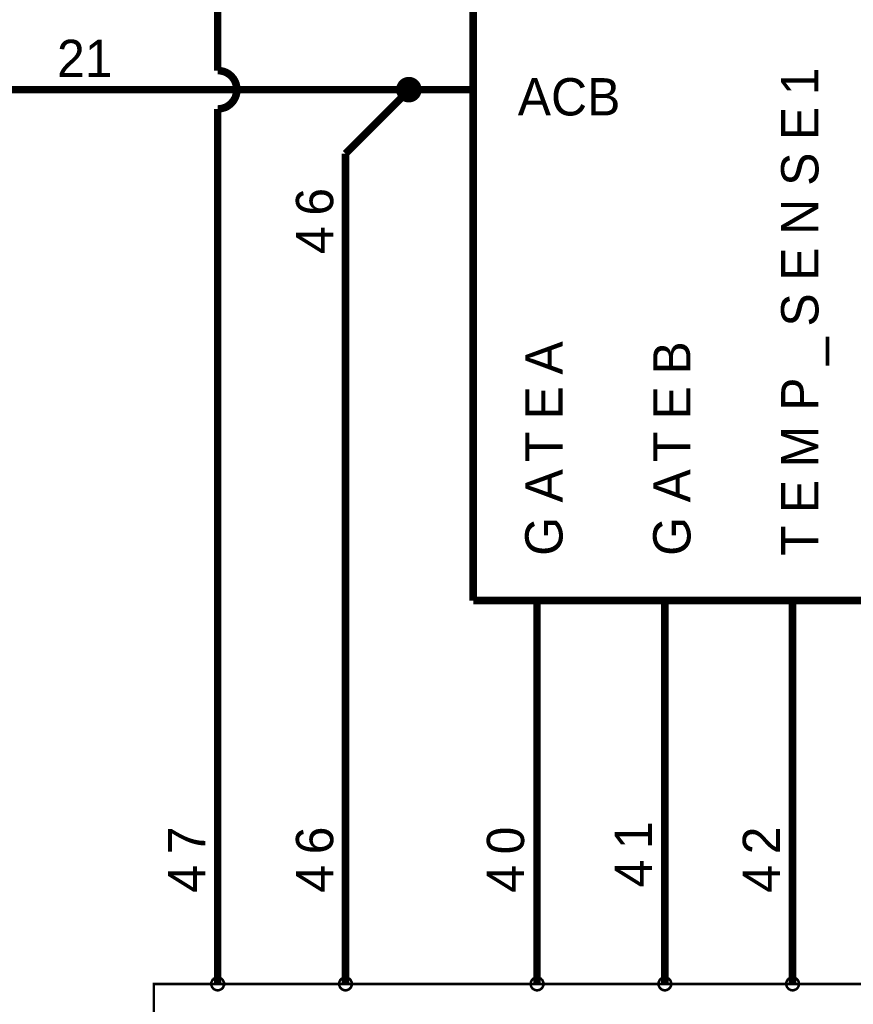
# Model space of a CAD drawing. Extents: x 0 to 22, y 0 to 17.
# Tile 4 of 56: x 2.6 to 3.9, y 10.4 to 11.9. Entities that reach past the tile are written whole.
import ezdxf

# ---------------------------------------------------------------- set-up
doc = ezdxf.new("R2010")
doc.units = 0
doc.layers.add('SHEET', color=255, linetype='CONTINUOUS')

msp = doc.modelspace()

# ---------------------------------------------------------------- linework, layer by layer
at = {"layer": 'SHEET'}
for points, const_width in [([(3.3007, 11), (3.3007, 12.6999)], 0.0118), ([(3.1008, 12.5), (2.9007, 12.5), (2.9007, 11.8299)], 0.0118), ([(2.9307, 11.7999), (2.9307, 11.8013), (2.9305, 11.803), (2.9303, 11.8045), (2.9301, 11.8059), (2.9297, 11.8074), (2.9295, 11.8088), (2.9288, 11.8103), (2.9284, 11.8116), (2.9278, 11.813), (2.9272, 11.8143), (2.9263, 11.8155), (2.9257, 11.8168), (2.9249, 11.8178), (2.9238, 11.8191), (2.923, 11.8201), (2.9219, 11.8212), (2.9209, 11.8222), (2.9199, 11.823), (2.9186, 11.8241), (2.9176, 11.8249), (2.9163, 11.8255), (2.9151, 11.8264), (2.9138, 11.827), (2.9123, 11.8276), (2.9111, 11.828), (2.9096, 11.8287), (2.9082, 11.8289), (2.9067, 11.8293), (2.9052, 11.8295), (2.9038, 11.8297), (2.9021, 11.8299), (2.9007, 11.8299)], 0.0118), ([(2.9007, 11.8299), (2.9007, 11.8299), (2.9007, 11.8299), (2.9007, 11.8299), (2.9007, 11.8299), (2.9007, 11.8299), (2.9007, 11.8299), (2.9007, 11.8299), (2.9007, 11.8299), (2.9007, 11.8299), (2.9007, 11.8299), (2.9007, 11.8299), (2.9007, 11.8299), (2.9007, 11.8299), (2.9007, 11.8299), (2.9007, 11.8299), (2.9007, 11.8299), (2.9007, 11.8299), (2.9007, 11.8299), (2.9007, 11.8299), (2.9007, 11.8299), (2.9007, 11.8299), (2.9007, 11.8299), (2.9007, 11.8299), (2.9007, 11.8299), (2.9007, 11.8299), (2.9007, 11.8299), (2.9007, 11.8299), (2.9007, 11.8299), (2.9007, 11.8299), (2.9007, 11.8299), (2.9007, 11.8299), (2.9007, 11.8299)], 0.0118), ([(3.2007, 11.7999), (2.5006, 11.7999)], 0.0118), ([(2.9007, 11.7698), (2.9021, 11.7698), (2.9038, 11.77), (2.9052, 11.7702), (2.9067, 11.7705), (2.9082, 11.7709), (2.9096, 11.7713), (2.9111, 11.7717), (2.9123, 11.7721), (2.9138, 11.7727), (2.9151, 11.7734), (2.9163, 11.7742), (2.9176, 11.775), (2.9186, 11.7759), (2.9199, 11.7767), (2.9209, 11.7778), (2.9219, 11.7786), (2.923, 11.7796), (2.9238, 11.7809), (2.9249, 11.7819), (2.9257, 11.7832), (2.9263, 11.7844), (2.9272, 11.7857), (2.9278, 11.7869), (2.9284, 11.7882), (2.9288, 11.7896), (2.9295, 11.7909), (2.9297, 11.7924), (2.9301, 11.7938), (2.9303, 11.7953), (2.9305, 11.7967), (2.9307, 11.7984), (2.9307, 11.7999)], 0.0118), ([(3.2007, 11.7999), (3.1008, 11.6999)], 0.0118), ([(3.3007, 11.7999), (3.2007, 11.7999)], 0.0118), ([(2.9007, 11.7698), (2.9007, 10.3998)], 0.0118), ([(3.1008, 10.3998), (3.1008, 11.6999)], 0.0118), ([(4.5005, 11), (3.3007, 11)], 0.0118), ([(3.4006, 11), (3.4006, 10.8998)], 0.0118), ([(3.6007, 11), (3.6007, 10.8998)], 0.0118), ([(3.8006, 11), (3.8006, 10.8998)], 0.0118), ([(3.4006, 10.3998), (3.4006, 10.8998)], 0.0118), ([(3.6007, 10.3998), (3.6007, 10.8998)], 0.0118), ([(3.8006, 10.3998), (3.8006, 10.8998)], 0.0118), ([(2.8906, 10.3998), (2.8906, 10.4005), (2.8906, 10.4009), (2.8908, 10.4013), (2.8908, 10.4019), (2.8911, 10.4023), (2.8911, 10.4028), (2.8913, 10.4034), (2.8915, 10.4038), (2.8917, 10.4042), (2.8919, 10.4046), (2.8921, 10.4051), (2.8923, 10.4055), (2.8927, 10.4059), (2.8929, 10.4063), (2.8934, 10.4065), (2.8936, 10.4069), (2.894, 10.4073), (2.8944, 10.4076), (2.8946, 10.408), (2.895, 10.4082), (2.8954, 10.4084), (2.8959, 10.4086), (2.8963, 10.4088), (2.8969, 10.409), (2.8973, 10.4092), (2.8977, 10.4094), (2.8982, 10.4096), (2.8986, 10.4096), (2.8992, 10.4096), (2.8996, 10.4098), (2.9002, 10.4098), (2.9007, 10.4098)], 0.0039), ([(2.8906, 10.3998), (2.8906, 10.4005), (2.8906, 10.4009), (2.8908, 10.4013), (2.8908, 10.4019), (2.8911, 10.4023), (2.8911, 10.4028), (2.8913, 10.4034), (2.8915, 10.4038), (2.8917, 10.4042), (2.8919, 10.4046), (2.8921, 10.4051), (2.8923, 10.4055), (2.8927, 10.4059), (2.8929, 10.4063), (2.8934, 10.4065), (2.8936, 10.4069), (2.894, 10.4073), (2.8944, 10.4076), (2.8946, 10.408), (2.895, 10.4082), (2.8954, 10.4084), (2.8959, 10.4086), (2.8963, 10.4088), (2.8969, 10.409), (2.8973, 10.4092), (2.8977, 10.4094), (2.8982, 10.4096), (2.8986, 10.4096), (2.8992, 10.4096), (2.8996, 10.4098), (2.9002, 10.4098), (2.9007, 10.4098)], 0.0039), ([(2.9007, 10.4098), (2.9007, 10.4098)], 0.0039), ([(2.9007, 10.4098), (2.9013, 10.4098), (2.9017, 10.4098), (2.9021, 10.4096), (2.9027, 10.4096), (2.9032, 10.4096), (2.9036, 10.4094), (2.9042, 10.4092), (2.9046, 10.409), (2.905, 10.4088), (2.9055, 10.4086), (2.9059, 10.4084), (2.9063, 10.4082), (2.9067, 10.408), (2.9071, 10.4076), (2.9073, 10.4073), (2.9078, 10.4069), (2.9082, 10.4065), (2.9084, 10.4063), (2.9088, 10.4059), (2.909, 10.4055), (2.9092, 10.4051), (2.9094, 10.4046), (2.9096, 10.4042), (2.9098, 10.4038), (2.91, 10.4034), (2.9103, 10.4028), (2.9105, 10.4023), (2.9105, 10.4019), (2.9105, 10.4013), (2.9107, 10.4009), (2.9107, 10.4005), (2.9107, 10.3998)], 0.0039), ([(2.9007, 10.4098), (2.9007, 10.4098)], 0.0039), ([(2.9007, 10.4098), (2.9013, 10.4098), (2.9017, 10.4098), (2.9021, 10.4096), (2.9027, 10.4096), (2.9032, 10.4096), (2.9036, 10.4094), (2.9042, 10.4092), (2.9046, 10.409), (2.905, 10.4088), (2.9055, 10.4086), (2.9059, 10.4084), (2.9063, 10.4082), (2.9067, 10.408), (2.9071, 10.4076), (2.9073, 10.4073), (2.9078, 10.4069), (2.9082, 10.4065), (2.9084, 10.4063), (2.9088, 10.4059), (2.909, 10.4055), (2.9092, 10.4051), (2.9094, 10.4046), (2.9096, 10.4042), (2.9098, 10.4038), (2.91, 10.4034), (2.9103, 10.4028), (2.9105, 10.4023), (2.9105, 10.4019), (2.9105, 10.4013), (2.9107, 10.4009), (2.9107, 10.4005), (2.9107, 10.3998)], 0.0039), ([(3.0908, 10.3998), (3.0908, 10.4005), (3.0908, 10.4009), (3.091, 10.4013), (3.091, 10.4019), (3.091, 10.4023), (3.0912, 10.4028), (3.0914, 10.4034), (3.0916, 10.4038), (3.0918, 10.4042), (3.092, 10.4046), (3.0922, 10.4051), (3.0924, 10.4055), (3.0926, 10.4059), (3.093, 10.4063), (3.0933, 10.4065), (3.0937, 10.4069), (3.0941, 10.4073), (3.0943, 10.4076), (3.0947, 10.408), (3.0951, 10.4082), (3.0955, 10.4084), (3.096, 10.4086), (3.0964, 10.4088), (3.0968, 10.409), (3.0972, 10.4092), (3.0978, 10.4094), (3.0983, 10.4096), (3.0987, 10.4096), (3.0993, 10.4096), (3.0997, 10.4098), (3.1001, 10.4098), (3.1008, 10.4098)], 0.0039), ([(3.0908, 10.3998), (3.0908, 10.4005), (3.0908, 10.4009), (3.091, 10.4013), (3.091, 10.4019), (3.091, 10.4023), (3.0912, 10.4028), (3.0914, 10.4034), (3.0916, 10.4038), (3.0918, 10.4042), (3.092, 10.4046), (3.0922, 10.4051), (3.0924, 10.4055), (3.0926, 10.4059), (3.093, 10.4063), (3.0933, 10.4065), (3.0937, 10.4069), (3.0941, 10.4073), (3.0943, 10.4076), (3.0947, 10.408), (3.0951, 10.4082), (3.0955, 10.4084), (3.096, 10.4086), (3.0964, 10.4088), (3.0968, 10.409), (3.0972, 10.4092), (3.0978, 10.4094), (3.0983, 10.4096), (3.0987, 10.4096), (3.0993, 10.4096), (3.0997, 10.4098), (3.1001, 10.4098), (3.1008, 10.4098)], 0.0039), ([(3.1008, 10.4098), (3.1008, 10.4098)], 0.0039), ([(3.1008, 10.4098), (3.1012, 10.4098), (3.1018, 10.4098), (3.1022, 10.4096), (3.1029, 10.4096), (3.1033, 10.4096), (3.1037, 10.4094), (3.1041, 10.4092), (3.1045, 10.409), (3.1051, 10.4088), (3.1056, 10.4086), (3.106, 10.4084), (3.1064, 10.4082), (3.1068, 10.408), (3.107, 10.4076), (3.1074, 10.4073), (3.1079, 10.4069), (3.1081, 10.4065), (3.1085, 10.4063), (3.1087, 10.4059), (3.1091, 10.4055), (3.1093, 10.4051), (3.1095, 10.4046), (3.1097, 10.4042), (3.1099, 10.4038), (3.1102, 10.4034), (3.1104, 10.4028), (3.1104, 10.4023), (3.1106, 10.4019), (3.1106, 10.4013), (3.1108, 10.4009), (3.1108, 10.4005), (3.1108, 10.3998)], 0.0039), ([(3.1008, 10.4098), (3.1008, 10.4098)], 0.0039), ([(3.1008, 10.4098), (3.1012, 10.4098), (3.1018, 10.4098), (3.1022, 10.4096), (3.1029, 10.4096), (3.1033, 10.4096), (3.1037, 10.4094), (3.1041, 10.4092), (3.1045, 10.409), (3.1051, 10.4088), (3.1056, 10.4086), (3.106, 10.4084), (3.1064, 10.4082), (3.1068, 10.408), (3.107, 10.4076), (3.1074, 10.4073), (3.1079, 10.4069), (3.1081, 10.4065), (3.1085, 10.4063), (3.1087, 10.4059), (3.1091, 10.4055), (3.1093, 10.4051), (3.1095, 10.4046), (3.1097, 10.4042), (3.1099, 10.4038), (3.1102, 10.4034), (3.1104, 10.4028), (3.1104, 10.4023), (3.1106, 10.4019), (3.1106, 10.4013), (3.1108, 10.4009), (3.1108, 10.4005), (3.1108, 10.3998)], 0.0039), ([(3.3906, 10.3998), (3.3906, 10.4005), (3.3906, 10.4009), (3.3908, 10.4013), (3.3908, 10.4019), (3.391, 10.4023), (3.391, 10.4028), (3.3912, 10.4034), (3.3914, 10.4038), (3.3916, 10.4042), (3.3919, 10.4046), (3.3921, 10.4051), (3.3923, 10.4055), (3.3927, 10.4059), (3.3929, 10.4063), (3.3933, 10.4065), (3.3935, 10.4069), (3.3939, 10.4073), (3.3944, 10.4076), (3.3946, 10.408), (3.395, 10.4082), (3.3954, 10.4084), (3.3958, 10.4086), (3.3962, 10.4088), (3.3969, 10.409), (3.3973, 10.4092), (3.3977, 10.4094), (3.3981, 10.4096), (3.3985, 10.4096), (3.3992, 10.4096), (3.3996, 10.4098), (3.4002, 10.4098), (3.4006, 10.4098)], 0.0039), ([(3.3906, 10.3998), (3.3906, 10.4005), (3.3906, 10.4009), (3.3908, 10.4013), (3.3908, 10.4019), (3.391, 10.4023), (3.391, 10.4028), (3.3912, 10.4034), (3.3914, 10.4038), (3.3916, 10.4042), (3.3919, 10.4046), (3.3921, 10.4051), (3.3923, 10.4055), (3.3927, 10.4059), (3.3929, 10.4063), (3.3933, 10.4065), (3.3935, 10.4069), (3.3939, 10.4073), (3.3944, 10.4076), (3.3946, 10.408), (3.395, 10.4082), (3.3954, 10.4084), (3.3958, 10.4086), (3.3962, 10.4088), (3.3969, 10.409), (3.3973, 10.4092), (3.3977, 10.4094), (3.3981, 10.4096), (3.3985, 10.4096), (3.3992, 10.4096), (3.3996, 10.4098), (3.4002, 10.4098), (3.4006, 10.4098)], 0.0039), ([(3.4006, 10.4098), (3.4006, 10.4098)], 0.0039), ([(3.4006, 10.4098), (3.4012, 10.4098), (3.4017, 10.4098), (3.4021, 10.4096), (3.4027, 10.4096), (3.4031, 10.4096), (3.4035, 10.4094), (3.4042, 10.4092), (3.4046, 10.409), (3.405, 10.4088), (3.4054, 10.4086), (3.4058, 10.4084), (3.4063, 10.4082), (3.4067, 10.408), (3.4071, 10.4076), (3.4073, 10.4073), (3.4077, 10.4069), (3.4081, 10.4065), (3.4083, 10.4063), (3.4088, 10.4059), (3.409, 10.4055), (3.4092, 10.4051), (3.4094, 10.4046), (3.4096, 10.4042), (3.4098, 10.4038), (3.41, 10.4034), (3.4102, 10.4028), (3.4104, 10.4023), (3.4104, 10.4019), (3.4104, 10.4013), (3.4106, 10.4009), (3.4106, 10.4005), (3.4106, 10.3998)], 0.0039), ([(3.4006, 10.4098), (3.4006, 10.4098)], 0.0039), ([(3.4006, 10.4098), (3.4012, 10.4098), (3.4017, 10.4098), (3.4021, 10.4096), (3.4027, 10.4096), (3.4031, 10.4096), (3.4035, 10.4094), (3.4042, 10.4092), (3.4046, 10.409), (3.405, 10.4088), (3.4054, 10.4086), (3.4058, 10.4084), (3.4063, 10.4082), (3.4067, 10.408), (3.4071, 10.4076), (3.4073, 10.4073), (3.4077, 10.4069), (3.4081, 10.4065), (3.4083, 10.4063), (3.4088, 10.4059), (3.409, 10.4055), (3.4092, 10.4051), (3.4094, 10.4046), (3.4096, 10.4042), (3.4098, 10.4038), (3.41, 10.4034), (3.4102, 10.4028), (3.4104, 10.4023), (3.4104, 10.4019), (3.4104, 10.4013), (3.4106, 10.4009), (3.4106, 10.4005), (3.4106, 10.3998)], 0.0039), ([(3.5907, 10.3998), (3.5907, 10.4005), (3.5907, 10.4009), (3.5909, 10.4013), (3.5909, 10.4019), (3.5909, 10.4023), (3.5911, 10.4028), (3.5913, 10.4034), (3.5915, 10.4038), (3.5918, 10.4042), (3.592, 10.4046), (3.5922, 10.4051), (3.5924, 10.4055), (3.5926, 10.4059), (3.593, 10.4063), (3.5932, 10.4065), (3.5936, 10.4069), (3.5941, 10.4073), (3.5943, 10.4076), (3.5947, 10.408), (3.5951, 10.4082), (3.5955, 10.4084), (3.5959, 10.4086), (3.5963, 10.4088), (3.5968, 10.409), (3.5972, 10.4092), (3.5978, 10.4094), (3.5982, 10.4096), (3.5986, 10.4096), (3.5993, 10.4096), (3.5997, 10.4098), (3.6001, 10.4098), (3.6007, 10.4098)], 0.0039), ([(3.5907, 10.3998), (3.5907, 10.4005), (3.5907, 10.4009), (3.5909, 10.4013), (3.5909, 10.4019), (3.5909, 10.4023), (3.5911, 10.4028), (3.5913, 10.4034), (3.5915, 10.4038), (3.5918, 10.4042), (3.592, 10.4046), (3.5922, 10.4051), (3.5924, 10.4055), (3.5926, 10.4059), (3.593, 10.4063), (3.5932, 10.4065), (3.5936, 10.4069), (3.5941, 10.4073), (3.5943, 10.4076), (3.5947, 10.408), (3.5951, 10.4082), (3.5955, 10.4084), (3.5959, 10.4086), (3.5963, 10.4088), (3.5968, 10.409), (3.5972, 10.4092), (3.5978, 10.4094), (3.5982, 10.4096), (3.5986, 10.4096), (3.5993, 10.4096), (3.5997, 10.4098), (3.6001, 10.4098), (3.6007, 10.4098)], 0.0039), ([(3.6007, 10.4098), (3.6007, 10.4098)], 0.0039), ([(3.6007, 10.4098), (3.6011, 10.4098), (3.6018, 10.4098), (3.6022, 10.4096), (3.6028, 10.4096), (3.6032, 10.4096), (3.6036, 10.4094), (3.6041, 10.4092), (3.6045, 10.409), (3.6051, 10.4088), (3.6055, 10.4086), (3.6059, 10.4084), (3.6064, 10.4082), (3.6068, 10.408), (3.607, 10.4076), (3.6074, 10.4073), (3.6078, 10.4069), (3.608, 10.4065), (3.6084, 10.4063), (3.6087, 10.4059), (3.6091, 10.4055), (3.6093, 10.4051), (3.6095, 10.4046), (3.6097, 10.4042), (3.6099, 10.4038), (3.6101, 10.4034), (3.6103, 10.4028), (3.6103, 10.4023), (3.6105, 10.4019), (3.6105, 10.4013), (3.6107, 10.4009), (3.6107, 10.4005), (3.6107, 10.3998)], 0.0039), ([(3.6007, 10.4098), (3.6007, 10.4098)], 0.0039), ([(3.6007, 10.4098), (3.6011, 10.4098), (3.6018, 10.4098), (3.6022, 10.4096), (3.6028, 10.4096), (3.6032, 10.4096), (3.6036, 10.4094), (3.6041, 10.4092), (3.6045, 10.409), (3.6051, 10.4088), (3.6055, 10.4086), (3.6059, 10.4084), (3.6064, 10.4082), (3.6068, 10.408), (3.607, 10.4076), (3.6074, 10.4073), (3.6078, 10.4069), (3.608, 10.4065), (3.6084, 10.4063), (3.6087, 10.4059), (3.6091, 10.4055), (3.6093, 10.4051), (3.6095, 10.4046), (3.6097, 10.4042), (3.6099, 10.4038), (3.6101, 10.4034), (3.6103, 10.4028), (3.6103, 10.4023), (3.6105, 10.4019), (3.6105, 10.4013), (3.6107, 10.4009), (3.6107, 10.4005), (3.6107, 10.3998)], 0.0039), ([(3.7906, 10.3998), (3.7906, 10.4005), (3.7906, 10.4009), (3.7908, 10.4013), (3.7908, 10.4019), (3.791, 10.4023), (3.791, 10.4028), (3.7912, 10.4034), (3.7914, 10.4038), (3.7917, 10.4042), (3.7919, 10.4046), (3.7921, 10.4051), (3.7923, 10.4055), (3.7927, 10.4059), (3.7929, 10.4063), (3.7933, 10.4065), (3.7935, 10.4069), (3.794, 10.4073), (3.7944, 10.4076), (3.7946, 10.408), (3.795, 10.4082), (3.7954, 10.4084), (3.7958, 10.4086), (3.7962, 10.4088), (3.7969, 10.409), (3.7973, 10.4092), (3.7977, 10.4094), (3.7981, 10.4096), (3.7985, 10.4096), (3.7992, 10.4096), (3.7996, 10.4098), (3.8002, 10.4098), (3.8006, 10.4098)], 0.0039), ([(3.7906, 10.3998), (3.7906, 10.4005), (3.7906, 10.4009), (3.7908, 10.4013), (3.7908, 10.4019), (3.791, 10.4023), (3.791, 10.4028), (3.7912, 10.4034), (3.7914, 10.4038), (3.7917, 10.4042), (3.7919, 10.4046), (3.7921, 10.4051), (3.7923, 10.4055), (3.7927, 10.4059), (3.7929, 10.4063), (3.7933, 10.4065), (3.7935, 10.4069), (3.794, 10.4073), (3.7944, 10.4076), (3.7946, 10.408), (3.795, 10.4082), (3.7954, 10.4084), (3.7958, 10.4086), (3.7962, 10.4088), (3.7969, 10.409), (3.7973, 10.4092), (3.7977, 10.4094), (3.7981, 10.4096), (3.7985, 10.4096), (3.7992, 10.4096), (3.7996, 10.4098), (3.8002, 10.4098), (3.8006, 10.4098)], 0.0039), ([(3.8006, 10.4098), (3.8006, 10.4098)], 0.0039), ([(3.8006, 10.4098), (3.8013, 10.4098), (3.8017, 10.4098), (3.8021, 10.4096), (3.8027, 10.4096), (3.8031, 10.4096), (3.8036, 10.4094), (3.8042, 10.4092), (3.8046, 10.409), (3.805, 10.4088), (3.8054, 10.4086), (3.8058, 10.4084), (3.8063, 10.4082), (3.8067, 10.408), (3.8071, 10.4076), (3.8073, 10.4073), (3.8077, 10.4069), (3.8081, 10.4065), (3.8084, 10.4063), (3.8088, 10.4059), (3.809, 10.4055), (3.8092, 10.4051), (3.8094, 10.4046), (3.8096, 10.4042), (3.8098, 10.4038), (3.81, 10.4034), (3.8102, 10.4028), (3.8104, 10.4023), (3.8104, 10.4019), (3.8104, 10.4013), (3.8106, 10.4009), (3.8106, 10.4005), (3.8106, 10.3998)], 0.0039), ([(3.8006, 10.4098), (3.8006, 10.4098)], 0.0039), ([(3.8006, 10.4098), (3.8013, 10.4098), (3.8017, 10.4098), (3.8021, 10.4096), (3.8027, 10.4096), (3.8031, 10.4096), (3.8036, 10.4094), (3.8042, 10.4092), (3.8046, 10.409), (3.805, 10.4088), (3.8054, 10.4086), (3.8058, 10.4084), (3.8063, 10.4082), (3.8067, 10.408), (3.8071, 10.4076), (3.8073, 10.4073), (3.8077, 10.4069), (3.8081, 10.4065), (3.8084, 10.4063), (3.8088, 10.4059), (3.809, 10.4055), (3.8092, 10.4051), (3.8094, 10.4046), (3.8096, 10.4042), (3.8098, 10.4038), (3.81, 10.4034), (3.8102, 10.4028), (3.8104, 10.4023), (3.8104, 10.4019), (3.8104, 10.4013), (3.8106, 10.4009), (3.8106, 10.4005), (3.8106, 10.3998)], 0.0039), ([(2.9007, 10.3898), (2.9002, 10.3898), (2.8996, 10.3898), (2.8992, 10.39), (2.8986, 10.39), (2.8982, 10.3902), (2.8977, 10.3902), (2.8973, 10.3904), (2.8969, 10.3907), (2.8963, 10.3909), (2.8959, 10.3911), (2.8954, 10.3913), (2.895, 10.3915), (2.8946, 10.3919), (2.8944, 10.3921), (2.894, 10.3925), (2.8936, 10.3927), (2.8934, 10.3932), (2.8929, 10.3936), (2.8927, 10.3938), (2.8923, 10.3942), (2.8921, 10.3946), (2.8919, 10.395), (2.8917, 10.3955), (2.8915, 10.3961), (2.8913, 10.3965), (2.8911, 10.3969), (2.8911, 10.3973), (2.8908, 10.3977), (2.8908, 10.3984), (2.8906, 10.3988), (2.8906, 10.3994), (2.8906, 10.3998)], 0.0039), ([(2.8906, 10.3998), (2.8906, 10.3998)], 0.0039), ([(2.9007, 10.3898), (2.9002, 10.3898), (2.8996, 10.3898), (2.8992, 10.39), (2.8986, 10.39), (2.8982, 10.3902), (2.8977, 10.3902), (2.8973, 10.3904), (2.8969, 10.3907), (2.8963, 10.3909), (2.8959, 10.3911), (2.8954, 10.3913), (2.895, 10.3915), (2.8946, 10.3919), (2.8944, 10.3921), (2.894, 10.3925), (2.8936, 10.3927), (2.8934, 10.3932), (2.8929, 10.3936), (2.8927, 10.3938), (2.8923, 10.3942), (2.8921, 10.3946), (2.8919, 10.395), (2.8917, 10.3955), (2.8915, 10.3961), (2.8913, 10.3965), (2.8911, 10.3969), (2.8911, 10.3973), (2.8908, 10.3977), (2.8908, 10.3984), (2.8906, 10.3988), (2.8906, 10.3994), (2.8906, 10.3998)], 0.0039), ([(2.8906, 10.3998), (2.8906, 10.3998)], 0.0039), ([(2.9107, 10.3998), (2.9107, 10.3994), (2.9107, 10.3988), (2.9105, 10.3984), (2.9105, 10.3977), (2.9105, 10.3973), (2.9103, 10.3969), (2.91, 10.3965), (2.9098, 10.3961), (2.9096, 10.3955), (2.9094, 10.395), (2.9092, 10.3946), (2.909, 10.3942), (2.9088, 10.3938), (2.9084, 10.3936), (2.9082, 10.3932), (2.9078, 10.3927), (2.9073, 10.3925), (2.9071, 10.3921), (2.9067, 10.3919), (2.9063, 10.3915), (2.9059, 10.3913), (2.9055, 10.3911), (2.905, 10.3909), (2.9046, 10.3907), (2.9042, 10.3904), (2.9036, 10.3902), (2.9032, 10.3902), (2.9027, 10.39), (2.9021, 10.39), (2.9017, 10.3898), (2.9013, 10.3898), (2.9007, 10.3898)], 0.0039), ([(2.9107, 10.3998), (2.9107, 10.3994), (2.9107, 10.3988), (2.9105, 10.3984), (2.9105, 10.3977), (2.9105, 10.3973), (2.9103, 10.3969), (2.91, 10.3965), (2.9098, 10.3961), (2.9096, 10.3955), (2.9094, 10.395), (2.9092, 10.3946), (2.909, 10.3942), (2.9088, 10.3938), (2.9084, 10.3936), (2.9082, 10.3932), (2.9078, 10.3927), (2.9073, 10.3925), (2.9071, 10.3921), (2.9067, 10.3919), (2.9063, 10.3915), (2.9059, 10.3913), (2.9055, 10.3911), (2.905, 10.3909), (2.9046, 10.3907), (2.9042, 10.3904), (2.9036, 10.3902), (2.9032, 10.3902), (2.9027, 10.39), (2.9021, 10.39), (2.9017, 10.3898), (2.9013, 10.3898), (2.9007, 10.3898)], 0.0039), ([(2.9107, 10.3998), (2.9107, 10.3998), (2.9107, 10.3998), (2.9107, 10.3998), (2.9107, 10.3998), (2.9107, 10.3998), (2.9107, 10.3998), (2.9107, 10.3998), (2.9107, 10.3998), (2.9107, 10.3998), (2.9107, 10.3998), (2.9107, 10.3998), (2.9107, 10.3998), (2.9107, 10.3998), (2.9107, 10.3998), (2.9107, 10.3998), (2.9107, 10.3998), (2.9107, 10.3998), (2.9107, 10.3998), (2.9107, 10.3998), (2.9107, 10.3998), (2.9107, 10.3998), (2.9107, 10.3998), (2.9107, 10.3998), (2.9107, 10.3998), (2.9107, 10.3998), (2.9107, 10.3998), (2.9107, 10.3998), (2.9107, 10.3998), (2.9107, 10.3998), (2.9107, 10.3998), (2.9107, 10.3998), (2.9107, 10.3998)], 0.0039), ([(2.9107, 10.3998), (2.9107, 10.3998)], 0.0039), ([(2.9107, 10.3998), (2.9107, 10.3998), (2.9107, 10.3998), (2.9107, 10.3998), (2.9107, 10.3998), (2.9107, 10.3998), (2.9107, 10.3998), (2.9107, 10.3998), (2.9107, 10.3998), (2.9107, 10.3998), (2.9107, 10.3998), (2.9107, 10.3998), (2.9107, 10.3998), (2.9107, 10.3998), (2.9107, 10.3998), (2.9107, 10.3998), (2.9107, 10.3998), (2.9107, 10.3998), (2.9107, 10.3998), (2.9107, 10.3998), (2.9107, 10.3998), (2.9107, 10.3998), (2.9107, 10.3998), (2.9107, 10.3998), (2.9107, 10.3998), (2.9107, 10.3998), (2.9107, 10.3998), (2.9107, 10.3998), (2.9107, 10.3998), (2.9107, 10.3998), (2.9107, 10.3998), (2.9107, 10.3998), (2.9107, 10.3998)], 0.0039), ([(2.9107, 10.3998), (2.9107, 10.3998)], 0.0039), ([(3.1008, 10.3898), (3.1001, 10.3898), (3.0997, 10.3898), (3.0993, 10.39), (3.0987, 10.39), (3.0983, 10.3902), (3.0978, 10.3902), (3.0972, 10.3904), (3.0968, 10.3907), (3.0964, 10.3909), (3.096, 10.3911), (3.0955, 10.3913), (3.0951, 10.3915), (3.0947, 10.3919), (3.0943, 10.3921), (3.0941, 10.3925), (3.0937, 10.3927), (3.0933, 10.3932), (3.093, 10.3936), (3.0926, 10.3938), (3.0924, 10.3942), (3.0922, 10.3946), (3.092, 10.395), (3.0918, 10.3955), (3.0916, 10.3961), (3.0914, 10.3965), (3.0912, 10.3969), (3.091, 10.3973), (3.091, 10.3977), (3.091, 10.3984), (3.0908, 10.3988), (3.0908, 10.3994), (3.0908, 10.3998)], 0.0039), ([(3.0908, 10.3998), (3.0908, 10.3998)], 0.0039), ([(3.1008, 10.3898), (3.1001, 10.3898), (3.0997, 10.3898), (3.0993, 10.39), (3.0987, 10.39), (3.0983, 10.3902), (3.0978, 10.3902), (3.0972, 10.3904), (3.0968, 10.3907), (3.0964, 10.3909), (3.096, 10.3911), (3.0955, 10.3913), (3.0951, 10.3915), (3.0947, 10.3919), (3.0943, 10.3921), (3.0941, 10.3925), (3.0937, 10.3927), (3.0933, 10.3932), (3.093, 10.3936), (3.0926, 10.3938), (3.0924, 10.3942), (3.0922, 10.3946), (3.092, 10.395), (3.0918, 10.3955), (3.0916, 10.3961), (3.0914, 10.3965), (3.0912, 10.3969), (3.091, 10.3973), (3.091, 10.3977), (3.091, 10.3984), (3.0908, 10.3988), (3.0908, 10.3994), (3.0908, 10.3998)], 0.0039), ([(3.0908, 10.3998), (3.0908, 10.3998)], 0.0039), ([(3.1108, 10.3998), (3.1108, 10.3994), (3.1108, 10.3988), (3.1106, 10.3984), (3.1106, 10.3977), (3.1104, 10.3973), (3.1104, 10.3969), (3.1102, 10.3965), (3.1099, 10.3961), (3.1097, 10.3955), (3.1095, 10.395), (3.1093, 10.3946), (3.1091, 10.3942), (3.1087, 10.3938), (3.1085, 10.3936), (3.1081, 10.3932), (3.1079, 10.3927), (3.1074, 10.3925), (3.107, 10.3921), (3.1068, 10.3919), (3.1064, 10.3915), (3.106, 10.3913), (3.1056, 10.3911), (3.1051, 10.3909), (3.1045, 10.3907), (3.1041, 10.3904), (3.1037, 10.3902), (3.1033, 10.3902), (3.1029, 10.39), (3.1022, 10.39), (3.1018, 10.3898), (3.1012, 10.3898), (3.1008, 10.3898)], 0.0039), ([(3.1108, 10.3998), (3.1108, 10.3994), (3.1108, 10.3988), (3.1106, 10.3984), (3.1106, 10.3977), (3.1104, 10.3973), (3.1104, 10.3969), (3.1102, 10.3965), (3.1099, 10.3961), (3.1097, 10.3955), (3.1095, 10.395), (3.1093, 10.3946), (3.1091, 10.3942), (3.1087, 10.3938), (3.1085, 10.3936), (3.1081, 10.3932), (3.1079, 10.3927), (3.1074, 10.3925), (3.107, 10.3921), (3.1068, 10.3919), (3.1064, 10.3915), (3.106, 10.3913), (3.1056, 10.3911), (3.1051, 10.3909), (3.1045, 10.3907), (3.1041, 10.3904), (3.1037, 10.3902), (3.1033, 10.3902), (3.1029, 10.39), (3.1022, 10.39), (3.1018, 10.3898), (3.1012, 10.3898), (3.1008, 10.3898)], 0.0039), ([(3.1108, 10.3998), (3.1108, 10.3998), (3.1108, 10.3998), (3.1108, 10.3998), (3.1108, 10.3998), (3.1108, 10.3998), (3.1108, 10.3998), (3.1108, 10.3998), (3.1108, 10.3998), (3.1108, 10.3998), (3.1108, 10.3998), (3.1108, 10.3998), (3.1108, 10.3998), (3.1108, 10.3998), (3.1108, 10.3998), (3.1108, 10.3998), (3.1108, 10.3998), (3.1108, 10.3998), (3.1108, 10.3998), (3.1108, 10.3998), (3.1108, 10.3998), (3.1108, 10.3998), (3.1108, 10.3998), (3.1108, 10.3998), (3.1108, 10.3998), (3.1108, 10.3998), (3.1108, 10.3998), (3.1108, 10.3998), (3.1108, 10.3998), (3.1108, 10.3998), (3.1108, 10.3998), (3.1108, 10.3998), (3.1108, 10.3998)], 0.0039), ([(3.1108, 10.3998), (3.1108, 10.3998)], 0.0039), ([(3.1108, 10.3998), (3.1108, 10.3998), (3.1108, 10.3998), (3.1108, 10.3998), (3.1108, 10.3998), (3.1108, 10.3998), (3.1108, 10.3998), (3.1108, 10.3998), (3.1108, 10.3998), (3.1108, 10.3998), (3.1108, 10.3998), (3.1108, 10.3998), (3.1108, 10.3998), (3.1108, 10.3998), (3.1108, 10.3998), (3.1108, 10.3998), (3.1108, 10.3998), (3.1108, 10.3998), (3.1108, 10.3998), (3.1108, 10.3998), (3.1108, 10.3998), (3.1108, 10.3998), (3.1108, 10.3998), (3.1108, 10.3998), (3.1108, 10.3998), (3.1108, 10.3998), (3.1108, 10.3998), (3.1108, 10.3998), (3.1108, 10.3998), (3.1108, 10.3998), (3.1108, 10.3998), (3.1108, 10.3998), (3.1108, 10.3998)], 0.0039), ([(3.1108, 10.3998), (3.1108, 10.3998)], 0.0039), ([(3.4006, 10.3898), (3.4002, 10.3898), (3.3996, 10.3898), (3.3992, 10.39), (3.3985, 10.39), (3.3981, 10.3902), (3.3977, 10.3902), (3.3973, 10.3904), (3.3969, 10.3907), (3.3962, 10.3909), (3.3958, 10.3911), (3.3954, 10.3913), (3.395, 10.3915), (3.3946, 10.3919), (3.3944, 10.3921), (3.3939, 10.3925), (3.3935, 10.3927), (3.3933, 10.3932), (3.3929, 10.3936), (3.3927, 10.3938), (3.3923, 10.3942), (3.3921, 10.3946), (3.3919, 10.395), (3.3916, 10.3955), (3.3914, 10.3961), (3.3912, 10.3965), (3.391, 10.3969), (3.391, 10.3973), (3.3908, 10.3977), (3.3908, 10.3984), (3.3906, 10.3988), (3.3906, 10.3994), (3.3906, 10.3998)], 0.0039), ([(3.3906, 10.3998), (3.3906, 10.3998)], 0.0039), ([(3.4006, 10.3898), (3.4002, 10.3898), (3.3996, 10.3898), (3.3992, 10.39), (3.3985, 10.39), (3.3981, 10.3902), (3.3977, 10.3902), (3.3973, 10.3904), (3.3969, 10.3907), (3.3962, 10.3909), (3.3958, 10.3911), (3.3954, 10.3913), (3.395, 10.3915), (3.3946, 10.3919), (3.3944, 10.3921), (3.3939, 10.3925), (3.3935, 10.3927), (3.3933, 10.3932), (3.3929, 10.3936), (3.3927, 10.3938), (3.3923, 10.3942), (3.3921, 10.3946), (3.3919, 10.395), (3.3916, 10.3955), (3.3914, 10.3961), (3.3912, 10.3965), (3.391, 10.3969), (3.391, 10.3973), (3.3908, 10.3977), (3.3908, 10.3984), (3.3906, 10.3988), (3.3906, 10.3994), (3.3906, 10.3998)], 0.0039), ([(3.3906, 10.3998), (3.3906, 10.3998)], 0.0039), ([(3.4106, 10.3998), (3.4106, 10.3994), (3.4106, 10.3988), (3.4104, 10.3984), (3.4104, 10.3977), (3.4104, 10.3973), (3.4102, 10.3969), (3.41, 10.3965), (3.4098, 10.3961), (3.4096, 10.3955), (3.4094, 10.395), (3.4092, 10.3946), (3.409, 10.3942), (3.4088, 10.3938), (3.4083, 10.3936), (3.4081, 10.3932), (3.4077, 10.3927), (3.4073, 10.3925), (3.4071, 10.3921), (3.4067, 10.3919), (3.4063, 10.3915), (3.4058, 10.3913), (3.4054, 10.3911), (3.405, 10.3909), (3.4046, 10.3907), (3.4042, 10.3904), (3.4035, 10.3902), (3.4031, 10.3902), (3.4027, 10.39), (3.4021, 10.39), (3.4017, 10.3898), (3.4012, 10.3898), (3.4006, 10.3898)], 0.0039), ([(3.4106, 10.3998), (3.4106, 10.3994), (3.4106, 10.3988), (3.4104, 10.3984), (3.4104, 10.3977), (3.4104, 10.3973), (3.4102, 10.3969), (3.41, 10.3965), (3.4098, 10.3961), (3.4096, 10.3955), (3.4094, 10.395), (3.4092, 10.3946), (3.409, 10.3942), (3.4088, 10.3938), (3.4083, 10.3936), (3.4081, 10.3932), (3.4077, 10.3927), (3.4073, 10.3925), (3.4071, 10.3921), (3.4067, 10.3919), (3.4063, 10.3915), (3.4058, 10.3913), (3.4054, 10.3911), (3.405, 10.3909), (3.4046, 10.3907), (3.4042, 10.3904), (3.4035, 10.3902), (3.4031, 10.3902), (3.4027, 10.39), (3.4021, 10.39), (3.4017, 10.3898), (3.4012, 10.3898), (3.4006, 10.3898)], 0.0039), ([(3.4106, 10.3998), (3.4106, 10.3998), (3.4106, 10.3998), (3.4106, 10.3998), (3.4106, 10.3998), (3.4106, 10.3998), (3.4106, 10.3998), (3.4106, 10.3998), (3.4106, 10.3998), (3.4106, 10.3998), (3.4106, 10.3998), (3.4106, 10.3998), (3.4106, 10.3998), (3.4106, 10.3998), (3.4106, 10.3998), (3.4106, 10.3998), (3.4106, 10.3998), (3.4106, 10.3998), (3.4106, 10.3998), (3.4106, 10.3998), (3.4106, 10.3998), (3.4106, 10.3998), (3.4106, 10.3998), (3.4106, 10.3998), (3.4106, 10.3998), (3.4106, 10.3998), (3.4106, 10.3998), (3.4106, 10.3998), (3.4106, 10.3998), (3.4106, 10.3998), (3.4106, 10.3998), (3.4106, 10.3998), (3.4106, 10.3998)], 0.0039), ([(3.4106, 10.3998), (3.4106, 10.3998)], 0.0039), ([(3.4106, 10.3998), (3.4106, 10.3998), (3.4106, 10.3998), (3.4106, 10.3998), (3.4106, 10.3998), (3.4106, 10.3998), (3.4106, 10.3998), (3.4106, 10.3998), (3.4106, 10.3998), (3.4106, 10.3998), (3.4106, 10.3998), (3.4106, 10.3998), (3.4106, 10.3998), (3.4106, 10.3998), (3.4106, 10.3998), (3.4106, 10.3998), (3.4106, 10.3998), (3.4106, 10.3998), (3.4106, 10.3998), (3.4106, 10.3998), (3.4106, 10.3998), (3.4106, 10.3998), (3.4106, 10.3998), (3.4106, 10.3998), (3.4106, 10.3998), (3.4106, 10.3998), (3.4106, 10.3998), (3.4106, 10.3998), (3.4106, 10.3998), (3.4106, 10.3998), (3.4106, 10.3998), (3.4106, 10.3998), (3.4106, 10.3998)], 0.0039), ([(3.4106, 10.3998), (3.4106, 10.3998)], 0.0039), ([(3.6007, 10.3898), (3.6001, 10.3898), (3.5997, 10.3898), (3.5993, 10.39), (3.5986, 10.39), (3.5982, 10.3902), (3.5978, 10.3902), (3.5972, 10.3904), (3.5968, 10.3907), (3.5963, 10.3909), (3.5959, 10.3911), (3.5955, 10.3913), (3.5951, 10.3915), (3.5947, 10.3919), (3.5943, 10.3921), (3.5941, 10.3925), (3.5936, 10.3927), (3.5932, 10.3932), (3.593, 10.3936), (3.5926, 10.3938), (3.5924, 10.3942), (3.5922, 10.3946), (3.592, 10.395), (3.5918, 10.3955), (3.5915, 10.3961), (3.5913, 10.3965), (3.5911, 10.3969), (3.5909, 10.3973), (3.5909, 10.3977), (3.5909, 10.3984), (3.5907, 10.3988), (3.5907, 10.3994), (3.5907, 10.3998)], 0.0039), ([(3.5907, 10.3998), (3.5907, 10.3998)], 0.0039), ([(3.6007, 10.3898), (3.6001, 10.3898), (3.5997, 10.3898), (3.5993, 10.39), (3.5986, 10.39), (3.5982, 10.3902), (3.5978, 10.3902), (3.5972, 10.3904), (3.5968, 10.3907), (3.5963, 10.3909), (3.5959, 10.3911), (3.5955, 10.3913), (3.5951, 10.3915), (3.5947, 10.3919), (3.5943, 10.3921), (3.5941, 10.3925), (3.5936, 10.3927), (3.5932, 10.3932), (3.593, 10.3936), (3.5926, 10.3938), (3.5924, 10.3942), (3.5922, 10.3946), (3.592, 10.395), (3.5918, 10.3955), (3.5915, 10.3961), (3.5913, 10.3965), (3.5911, 10.3969), (3.5909, 10.3973), (3.5909, 10.3977), (3.5909, 10.3984), (3.5907, 10.3988), (3.5907, 10.3994), (3.5907, 10.3998)], 0.0039), ([(3.5907, 10.3998), (3.5907, 10.3998)], 0.0039), ([(3.6107, 10.3998), (3.6107, 10.3994), (3.6107, 10.3988), (3.6105, 10.3984), (3.6105, 10.3977), (3.6103, 10.3973), (3.6103, 10.3969), (3.6101, 10.3965), (3.6099, 10.3961), (3.6097, 10.3955), (3.6095, 10.395), (3.6093, 10.3946), (3.6091, 10.3942), (3.6087, 10.3938), (3.6084, 10.3936), (3.608, 10.3932), (3.6078, 10.3927), (3.6074, 10.3925), (3.607, 10.3921), (3.6068, 10.3919), (3.6064, 10.3915), (3.6059, 10.3913), (3.6055, 10.3911), (3.6051, 10.3909), (3.6045, 10.3907), (3.6041, 10.3904), (3.6036, 10.3902), (3.6032, 10.3902), (3.6028, 10.39), (3.6022, 10.39), (3.6018, 10.3898), (3.6011, 10.3898), (3.6007, 10.3898)], 0.0039), ([(3.6107, 10.3998), (3.6107, 10.3994), (3.6107, 10.3988), (3.6105, 10.3984), (3.6105, 10.3977), (3.6103, 10.3973), (3.6103, 10.3969), (3.6101, 10.3965), (3.6099, 10.3961), (3.6097, 10.3955), (3.6095, 10.395), (3.6093, 10.3946), (3.6091, 10.3942), (3.6087, 10.3938), (3.6084, 10.3936), (3.608, 10.3932), (3.6078, 10.3927), (3.6074, 10.3925), (3.607, 10.3921), (3.6068, 10.3919), (3.6064, 10.3915), (3.6059, 10.3913), (3.6055, 10.3911), (3.6051, 10.3909), (3.6045, 10.3907), (3.6041, 10.3904), (3.6036, 10.3902), (3.6032, 10.3902), (3.6028, 10.39), (3.6022, 10.39), (3.6018, 10.3898), (3.6011, 10.3898), (3.6007, 10.3898)], 0.0039), ([(3.6107, 10.3998), (3.6107, 10.3998), (3.6107, 10.3998), (3.6107, 10.3998), (3.6107, 10.3998), (3.6107, 10.3998), (3.6107, 10.3998), (3.6107, 10.3998), (3.6107, 10.3998), (3.6107, 10.3998), (3.6107, 10.3998), (3.6107, 10.3998), (3.6107, 10.3998), (3.6107, 10.3998), (3.6107, 10.3998), (3.6107, 10.3998), (3.6107, 10.3998), (3.6107, 10.3998), (3.6107, 10.3998), (3.6107, 10.3998), (3.6107, 10.3998), (3.6107, 10.3998), (3.6107, 10.3998), (3.6107, 10.3998), (3.6107, 10.3998), (3.6107, 10.3998), (3.6107, 10.3998), (3.6107, 10.3998), (3.6107, 10.3998), (3.6107, 10.3998), (3.6107, 10.3998), (3.6107, 10.3998), (3.6107, 10.3998)], 0.0039), ([(3.6107, 10.3998), (3.6107, 10.3998)], 0.0039), ([(3.6107, 10.3998), (3.6107, 10.3998), (3.6107, 10.3998), (3.6107, 10.3998), (3.6107, 10.3998), (3.6107, 10.3998), (3.6107, 10.3998), (3.6107, 10.3998), (3.6107, 10.3998), (3.6107, 10.3998), (3.6107, 10.3998), (3.6107, 10.3998), (3.6107, 10.3998), (3.6107, 10.3998), (3.6107, 10.3998), (3.6107, 10.3998), (3.6107, 10.3998), (3.6107, 10.3998), (3.6107, 10.3998), (3.6107, 10.3998), (3.6107, 10.3998), (3.6107, 10.3998), (3.6107, 10.3998), (3.6107, 10.3998), (3.6107, 10.3998), (3.6107, 10.3998), (3.6107, 10.3998), (3.6107, 10.3998), (3.6107, 10.3998), (3.6107, 10.3998), (3.6107, 10.3998), (3.6107, 10.3998), (3.6107, 10.3998)], 0.0039), ([(3.6107, 10.3998), (3.6107, 10.3998)], 0.0039), ([(3.8006, 10.3898), (3.8002, 10.3898), (3.7996, 10.3898), (3.7992, 10.39), (3.7985, 10.39), (3.7981, 10.3902), (3.7977, 10.3902), (3.7973, 10.3904), (3.7969, 10.3907), (3.7962, 10.3909), (3.7958, 10.3911), (3.7954, 10.3913), (3.795, 10.3915), (3.7946, 10.3919), (3.7944, 10.3921), (3.794, 10.3925), (3.7935, 10.3927), (3.7933, 10.3932), (3.7929, 10.3936), (3.7927, 10.3938), (3.7923, 10.3942), (3.7921, 10.3946), (3.7919, 10.395), (3.7917, 10.3955), (3.7914, 10.3961), (3.7912, 10.3965), (3.791, 10.3969), (3.791, 10.3973), (3.7908, 10.3977), (3.7908, 10.3984), (3.7906, 10.3988), (3.7906, 10.3994), (3.7906, 10.3998)], 0.0039), ([(3.7906, 10.3998), (3.7906, 10.3998)], 0.0039), ([(3.8006, 10.3898), (3.8002, 10.3898), (3.7996, 10.3898), (3.7992, 10.39), (3.7985, 10.39), (3.7981, 10.3902), (3.7977, 10.3902), (3.7973, 10.3904), (3.7969, 10.3907), (3.7962, 10.3909), (3.7958, 10.3911), (3.7954, 10.3913), (3.795, 10.3915), (3.7946, 10.3919), (3.7944, 10.3921), (3.794, 10.3925), (3.7935, 10.3927), (3.7933, 10.3932), (3.7929, 10.3936), (3.7927, 10.3938), (3.7923, 10.3942), (3.7921, 10.3946), (3.7919, 10.395), (3.7917, 10.3955), (3.7914, 10.3961), (3.7912, 10.3965), (3.791, 10.3969), (3.791, 10.3973), (3.7908, 10.3977), (3.7908, 10.3984), (3.7906, 10.3988), (3.7906, 10.3994), (3.7906, 10.3998)], 0.0039), ([(3.7906, 10.3998), (3.7906, 10.3998)], 0.0039), ([(3.8106, 10.3998), (3.8106, 10.3994), (3.8106, 10.3988), (3.8104, 10.3984), (3.8104, 10.3977), (3.8104, 10.3973), (3.8102, 10.3969), (3.81, 10.3965), (3.8098, 10.3961), (3.8096, 10.3955), (3.8094, 10.395), (3.8092, 10.3946), (3.809, 10.3942), (3.8088, 10.3938), (3.8084, 10.3936), (3.8081, 10.3932), (3.8077, 10.3927), (3.8073, 10.3925), (3.8071, 10.3921), (3.8067, 10.3919), (3.8063, 10.3915), (3.8058, 10.3913), (3.8054, 10.3911), (3.805, 10.3909), (3.8046, 10.3907), (3.8042, 10.3904), (3.8036, 10.3902), (3.8031, 10.3902), (3.8027, 10.39), (3.8021, 10.39), (3.8017, 10.3898), (3.8013, 10.3898), (3.8006, 10.3898)], 0.0039), ([(3.8106, 10.3998), (3.8106, 10.3994), (3.8106, 10.3988), (3.8104, 10.3984), (3.8104, 10.3977), (3.8104, 10.3973), (3.8102, 10.3969), (3.81, 10.3965), (3.8098, 10.3961), (3.8096, 10.3955), (3.8094, 10.395), (3.8092, 10.3946), (3.809, 10.3942), (3.8088, 10.3938), (3.8084, 10.3936), (3.8081, 10.3932), (3.8077, 10.3927), (3.8073, 10.3925), (3.8071, 10.3921), (3.8067, 10.3919), (3.8063, 10.3915), (3.8058, 10.3913), (3.8054, 10.3911), (3.805, 10.3909), (3.8046, 10.3907), (3.8042, 10.3904), (3.8036, 10.3902), (3.8031, 10.3902), (3.8027, 10.39), (3.8021, 10.39), (3.8017, 10.3898), (3.8013, 10.3898), (3.8006, 10.3898)], 0.0039), ([(3.8106, 10.3998), (3.8106, 10.3998), (3.8106, 10.3998), (3.8106, 10.3998), (3.8106, 10.3998), (3.8106, 10.3998), (3.8106, 10.3998), (3.8106, 10.3998), (3.8106, 10.3998), (3.8106, 10.3998), (3.8106, 10.3998), (3.8106, 10.3998), (3.8106, 10.3998), (3.8106, 10.3998), (3.8106, 10.3998), (3.8106, 10.3998), (3.8106, 10.3998), (3.8106, 10.3998), (3.8106, 10.3998), (3.8106, 10.3998), (3.8106, 10.3998), (3.8106, 10.3998), (3.8106, 10.3998), (3.8106, 10.3998), (3.8106, 10.3998), (3.8106, 10.3998), (3.8106, 10.3998), (3.8106, 10.3998), (3.8106, 10.3998), (3.8106, 10.3998), (3.8106, 10.3998), (3.8106, 10.3998), (3.8106, 10.3998)], 0.0039), ([(3.8106, 10.3998), (3.8106, 10.3998)], 0.0039), ([(3.8106, 10.3998), (3.8106, 10.3998), (3.8106, 10.3998), (3.8106, 10.3998), (3.8106, 10.3998), (3.8106, 10.3998), (3.8106, 10.3998), (3.8106, 10.3998), (3.8106, 10.3998), (3.8106, 10.3998), (3.8106, 10.3998), (3.8106, 10.3998), (3.8106, 10.3998), (3.8106, 10.3998), (3.8106, 10.3998), (3.8106, 10.3998), (3.8106, 10.3998), (3.8106, 10.3998), (3.8106, 10.3998), (3.8106, 10.3998), (3.8106, 10.3998), (3.8106, 10.3998), (3.8106, 10.3998), (3.8106, 10.3998), (3.8106, 10.3998), (3.8106, 10.3998), (3.8106, 10.3998), (3.8106, 10.3998), (3.8106, 10.3998), (3.8106, 10.3998), (3.8106, 10.3998), (3.8106, 10.3998), (3.8106, 10.3998)], 0.0039), ([(3.8106, 10.3998), (3.8106, 10.3998)], 0.0039)]:
    msp.add_lwpolyline(points, dxfattribs=dict(at, const_width=const_width))
at = {"layer": 'SHEET', "const_width": 0.02}
msp.add_lwpolyline([(3.19, 11.8, 1), (3.21, 11.8, 1)], format="xyb", close=True, dxfattribs=at)
at = {"layer": 'SHEET', "const_width": 0.0039}
msp.add_lwpolyline([(2.8007, 10.3998), (2.8007, 9.3998), (2.8132, 9.3497), (2.8508, 9.3122), (2.9009, 9.2997), (3.8257, 9.2997), (3.8674, 9.2746), (3.9008, 9.225), (3.9342, 9.2746), (3.9759, 9.2997), (5.0005, 9.2997), (5.0505, 9.3122), (5.0881, 9.3497), (5.1006, 9.3998), (5.1006, 10.3998), (2.8007, 10.3998)], close=True, dxfattribs=at)
msp.add_lwpolyline([(2.8007, 10.3998), (2.8007, 9.3998), (2.8132, 9.3497), (2.8508, 9.3122), (2.9009, 9.2997), (3.8257, 9.2997), (3.8674, 9.2746), (3.9008, 9.225), (3.9342, 9.2746), (3.9759, 9.2997), (5.0005, 9.2997), (5.0505, 9.3122), (5.0881, 9.3497), (5.1006, 9.3998), (5.1006, 10.3998), (2.8007, 10.3998)], close=True, dxfattribs=at)

# ---------------------------------------------------------------- texts
at = {"layer": 'SHEET'}
for s, p in [('21', (2.6492, 11.8197)), ('ACB', (3.3704, 11.7596))]:
    msp.add_text(s, height=0.05843, dxfattribs=at).set_placement(p)
for s, p in [('1', (3.8411, 11.7913)), ('E', (3.8411, 11.7212)), ('S', (3.8411, 11.6494)), ('6', (3.0816, 11.6027)), ('N', (3.8411, 11.5726)), ('4', (3.0816, 11.5426)), ('E', (3.8411, 11.5008)), ('S', (3.8411, 11.429)), ('_', (3.8411, 11.3689)), ('A', (3.4405, 11.3539)), ('B', (3.6408, 11.3539)), ('P', (3.8411, 11.2972)), ('E', (3.4405, 11.2838)), ('E', (3.6408, 11.2838)), ('T', (3.4405, 11.217)), ('T', (3.6408, 11.217)), ('M', (3.8411, 11.2087)), ('A', (3.4405, 11.1536)), ('A', (3.6408, 11.1536)), ('E', (3.8411, 11.1369)), ('G', (3.4405, 11.0701)), ('G', (3.6408, 11.0701)), ('T', (3.8411, 11.0701)), ('7', (2.8813, 10.6027)), ('6', (3.0816, 10.6027)), ('0', (3.3804, 10.6027)), ('1', (3.5807, 10.611)), ('2', (3.781, 10.6027)), ('4', (3.5807, 10.5509)), ('4', (2.8813, 10.5426)), ('4', (3.0816, 10.5426)), ('4', (3.3804, 10.5426)), ('4', (3.781, 10.5426))]:
    msp.add_text(s, height=0.0584, rotation=90, dxfattribs=at).set_placement(p)

doc.saveas('drawing.dxf')
